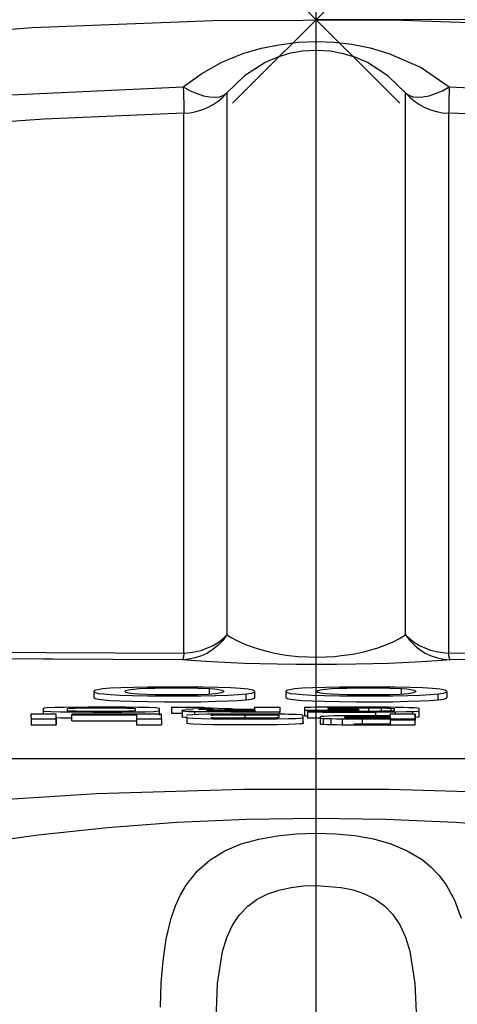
# Model space of a CAD drawing. Header units: millimetres. Extents: x 196 to 1773810, y -221320 to 153872.
# Tile 224 of 256: x 1163895 to 1163969, y -195145 to -194978. Entities that reach past the tile are written whole.
import ezdxf

# ---------------------------------------------------------------- set-up
doc = ezdxf.new("R2010")
doc.units = ezdxf.units.MM
doc.linetypes.add('CENTER', pattern=[50.8, 31.75, -6.35, 6.35, -6.35])
doc.layers.get('Defpoints').update_dxf_attribs({"lineweight": 18})
doc.layers.add('00_Основной', color=163, linetype='Continuous', lineweight=40)
doc.layers.add('ТМ-размеры', color=25, linetype='Continuous', lineweight=20)
doc.styles.add('SFINKS', font='SFINKS.shx', dxfattribs={"width": 0.7, "oblique": 15})
doc.dimstyles.new('кира-50', dxfattribs={"dimtxt": 150, "dimasz": 40, "dimexe": 15, "dimexo": 0, "dimgap": 20, "dimtad": 1, "dimdec": 0, "dimrnd": 5, "dimdsep": 46, "dimtxsty": 'SFINKS', "dimblk1": 'OBLIQUE', "dimblk2": 'OBLIQUE', "dimsah": 1, "dimcen": 2.5, "dimclrd": 252, "dimclre": 252, "dimclrt": 252, "dimadec": 0, "dimazin": 0, "dimtfac": 1, "dimtdec": 0, "dimtofl": 0, "dimtmove": 0, "dimatfit": 3, "dimldrblk": 'OBLIQUE', "dimfxl": 15, "dimtfill": 1, "dimtolj": 1, "dimtzin": 0, "dimlwd": 20, "dimlwe": 20, "dimarcsym": 0})

# ---------------------------------------------------------------- blocks, each defined once
blk = doc.blocks.new('_Oblique')
at = {"color": 0, "linetype": 'ByBlock', "lineweight": -2}
blk.add_line((-0.5, -0.5), (0.5, 0.5), dxfattribs=at)
blk = doc.blocks.new('*D60')
at = {"layer": 'Defpoints', "color": 0, "linetype": 'ByBlock', "lineweight": 50, "transparency": 16777216}
for p in [(1164814.67, -194508.84), (1163074.58, -195856.77), (1164814.67, -195857.67)]:
    blk.add_point(p, dxfattribs=at)
at = {"layer": 'ТМ-размеры', "color": 252, "linetype": 'ByBlock', "lineweight": 20, "transparency": 16777216}
for p, q in [((1163074.58, -195856.77), (1163074.58, -194493.84)), ((1164814.67, -195857.67), (1164814.67, -194493.84)), ((1163074.58, -194508.84), (1164814.67, -194508.84))]:
    blk.add_line(p, q, dxfattribs=at)
at = {"layer": 'ТМ-размеры', "color": 252, "linetype": 'ByBlock', "lineweight": 20, "transparency": 16777216, "xscale": 40, "yscale": 40, "zscale": 40, "rotation": 180}
blk.add_blockref('_Oblique', (1163074.58, -194508.84), dxfattribs=at)
at = {"layer": 'ТМ-размеры', "color": 252, "linetype": 'ByBlock', "lineweight": 20, "transparency": 16777216, "xscale": 40, "yscale": 40, "zscale": 40}
blk.add_blockref('_Oblique', (1164814.67, -194508.84), dxfattribs=at)
at = {"layer": 'ТМ-размеры', "color": 252, "linetype": 'ByBlock', "transparency": 16777216, "insert": (1163944.63, -194413.84), "char_height": 150, "attachment_point": 5, "style": 'SFINKS', "bg_fill": 3, "box_fill_scale": 1.1, "bg_fill_color": 256, "bg_fill_true_color": 13158600, "bg_fill_transparency": 0}
blk.add_mtext('\\A1;1740', dxfattribs=at)
blk = doc.blocks.new('*D61')
at = {"layer": 'Defpoints', "color": 0, "linetype": 'ByBlock', "lineweight": 50, "transparency": 16777216}
for p in [(1163944.68, -194978.27), (1163944.68, -203390.23), (1165379.01, -203390.23)]:
    blk.add_point(p, dxfattribs=at)
at = {"layer": 'ТМ-размеры', "color": 252, "linetype": 'ByBlock', "lineweight": 20, "transparency": 16777216}
for p, q in [((1163944.68, -194978.27), (1165394.01, -194978.27)), ((1165379.01, -194978.27), (1165379.01, -203390.23)), ((1163944.68, -203390.23), (1165394.01, -203390.23))]:
    blk.add_line(p, q, dxfattribs=at)
at = {"layer": 'ТМ-размеры', "color": 252, "linetype": 'ByBlock', "lineweight": 20, "transparency": 16777216, "xscale": 40, "yscale": 40, "zscale": 40}
for p, rotation in [((1165379.01, -194978.27), 90), ((1165379.01, -203390.23), 270)]:
    blk.add_blockref('_Oblique', p, dxfattribs=dict(at, rotation=rotation))
at = {"layer": 'ТМ-размеры', "color": 252, "linetype": 'ByBlock', "transparency": 16777216, "insert": (1165284.01, -199184.25), "char_height": 150, "attachment_point": 5, "rotation": 90, "style": 'SFINKS', "bg_fill": 3, "box_fill_scale": 1.1, "bg_fill_color": 256, "bg_fill_true_color": 13158600, "bg_fill_transparency": 0}
blk.add_mtext('\\A1;8410', dxfattribs=at)

msp = doc.modelspace()

# ---------------------------------------------------------------- linework, layer by layer
at = {"color": 252, "linetype": 'CENTER', "lineweight": 25, "ltscale": 10}
msp.add_line((1163944.68, -203390.23, 0.2), (1163944.68, -194978.28, 0.2), dxfattribs=at)
at = {"layer": '00_Основной', "color": 252, "lineweight": 25, "ltscale": 10}
for p, q in [((1163944.68, -194998.28, 0.2), (1163944.68, -194958.28, 0.2)), ((1163958.82, -194964.13, 0.2), (1163930.54, -194992.41, 0.2)), ((1163930.54, -194964.13, 0.2), (1163958.82, -194992.41, 0.2)), ((1163926.64, -195092.36, 0.2), (1163926.64, -195091.36, 0.2)), ((1163959.1, -195092.36, 0.2), (1163959.1, -195091.36, 0.2)), ((1163907.07, -195091.84, 0.2), (1163907.07, -195092.84, 0.2)), ((1163932.8, -195093.27, 0.2), (1163932.8, -195092.27, 0.2)), ((1163934.31, -195092.84, 0.2), (1163934.31, -195091.84, 0.2)), ((1163939.53, -195091.84, 0.2), (1163939.53, -195092.84, 0.2)), ((1163965.25, -195093.27, 0.2), (1163965.25, -195092.27, 0.2)), ((1163966.77, -195092.84, 0.2), (1163966.77, -195091.84, 0.2)), ((1163927.33, -195094.86, 0.2), (1163920.19, -195094.51, 0.2)), ((1163920.19, -195094.51, 0.2), (1163920.19, -195095.51, 0.2)), ((1163924.76, -195094.89, 0.2), (1163927.33, -195094.86, 0.2)), ((1163934.28, -195094.96, 0.2), (1163934.28, -195095.22, 0.2)), ((1163942.69, -195094.54, 0.2), (1163942.69, -195094.99, 0.2)), ((1163942.69, -195094.99, 0.2), (1163942.69, -195095.99, 0.2)), ((1163946.69, -195094.88, 0.2), (1163946.69, -195094.84, 0.2)), ((1163951.89, -195094.88, 0.2), (1163946.69, -195094.88, 0.2)), ((1163951.89, -195094.99, 0.2), (1163951.89, -195094.88, 0.2)), ((1163951.89, -195094.99, 0.2), (1163951.89, -195095.23, 0.2)), ((1163953.49, -195094.62, 0.2), (1163953.49, -195095.22, 0.2)), ((1163955.66, -195094.64, 0.2), (1163955.66, -195095.2, 0.2)), ((1163957.28, -195094.68, 0.2), (1163957.28, -195095.16, 0.2)), ((1163962.04, -195095.91, 0.2), (1163962.04, -195094.92, 0.2)), ((1163896.48, -195096.19, 0.2), (1163896.48, -195095.68, 0.2)), ((1163896.48, -195095.68, 0.2), (1163896.48, -195095.84, 0.2)), ((1163900.71, -195095.68, 0.2), (1163896.48, -195095.68, 0.2)), ((1163896.48, -195096.19, 0.2), (1163896.48, -195097.18, 0.2)), ((1163896.48, -195096.19, 0.2), (1163896.48, -195096.48, 0.2)), ((1163896.48, -195096.48, 0.2), (1163900.71, -195096.48, 0.2)), ((1163900.71, -195096.68, 0.2), (1163900.71, -195095.68, 0.2)), ((1163900.71, -195096.48, 0.2), (1163900.71, -195097.49, 0.2)), ((1163903.36, -195095.68, 0.2), (1163903.36, -195095.8, 0.2)), ((1163918.54, -195095.68, 0.2), (1163903.36, -195095.68, 0.2)), ((1163903.36, -195096.8, 0.2), (1163903.36, -195095.8, 0.2)), ((1163914.3, -195095.8, 0.2), (1163914.3, -195096.8, 0.2)), ((1163914.3, -195095.8, 0.2), (1163914.3, -195096.48, 0.2)), ((1163914.3, -195096.48, 0.2), (1163918.54, -195096.48, 0.2)), ((1163918.54, -195096.48, 0.2), (1163918.54, -195097.49, 0.2)), ((1163920.19, -195095.51, 0.2), (1163921.98, -195095.51, 0.2)), ((1163921.98, -195095.6, 0.2), (1163920.19, -195095.51, 0.2)), ((1163921.98, -195095.09, 0.2), (1163921.98, -195096.09, 0.2)), ((1163922.77, -195096.26, 0.2), (1163922.77, -195097.26, 0.2)), ((1163924.07, -195095.29, 0.2), (1163924.07, -195095.76, 0.2)), ((1163926.9, -195095.89, 0.2), (1163926.9, -195095.91, 0.2)), ((1163932.59, -195095.78, 0.2), (1163932.59, -195096.39, 0.2)), ((1163938.53, -195095.7, 0.2), (1163938.53, -195095.33, 0.2)), ((1163942.44, -195097.26, 0.2), (1163942.44, -195096.26, 0.2)), ((1163942.69, -195095.54, 0.2), (1163942.69, -195095.99, 0.2)), ((1163943.2, -195095.32, 0.2), (1163943.2, -195096.32, 0.2)), ((1163945.33, -195096.23, 0.2), (1163945.33, -195097.23, 0.2)), ((1163945.86, -195096.4, 0.2), (1163945.86, -195097.39, 0.2)), ((1163947.12, -195096.44, 0.2), (1163947.12, -195097.44, 0.2)), ((1163949.06, -195096.47, 0.2), (1163949.06, -195097.47, 0.2)), ((1163952.43, -195096.37, 0.2), (1163952.43, -195097.38, 0.2)), ((1163954.67, -195095.33, 0.2), (1163954.67, -195095.96, 0.2)), ((1163957.13, -195095.68, 0.2), (1163957.13, -195095.96, 0.2)), ((1163957.16, -195096.09, 0.2), (1163957.16, -195096.39, 0.2)), ((1163957.16, -195096.39, 0.2), (1163957.16, -195097.38, 0.2)), ((1163958, -195095.3, 0.2), (1163958, -195095.68, 0.2)), ((1163960.94, -195095.22, 0.2), (1163960.94, -195095.68, 0.2)), ((1163961.36, -195096.48, 0.2), (1163961.36, -195095.68, 0.2)), ((1163961.36, -195095.68, 0.2), (1163961.36, -195096.68, 0.2)), ((1163896.48, -195097.18, 0.2), (1163896.48, -195097.49, 0.2)), ((1163896.48, -195097.49, 0.2), (1163900.71, -195097.49, 0.2)), ((1163914.3, -195096.8, 0.2), (1163914.3, -195097.49, 0.2)), ((1163914.3, -195097.49, 0.2), (1163918.54, -195097.49, 0.2)), ((1163957.16, -195097.09, 0.2), (1163957.16, -195097.38, 0.2)), ((1163961.36, -195097.49, 0.2), (1163961.36, -195096.68, 0.2)), ((1164027.68, -195103.26, 0.2), (1163861.67, -195103.26, 0.2))]:
    msp.add_line(p, q, dxfattribs=at)
at = {"layer": '00_Основной', "color": 252, "lineweight": 25, "ltscale": 10, "elevation": 0.2}
for points in [[(1164411.86, -195123.31), (1164386.66, -195106.66), (1164360.72, -195090.87), (1164334.59, -195076.24), (1164307.9, -195062.55), (1164280.75, -195049.84), (1164253.15, -195038.12), (1164224.63, -195027.23), (1164195.72, -195017.41), (1164166.48, -195008.66), (1164136.92, -195000.98), (1164107.12, -194994.42), (1164077.61, -194989.06), (1164047.94, -194984.77), (1164018.12, -194981.55), (1163988.22, -194979.42), (1163957.71, -194978.38), (1163927.17, -194978.46), (1163896.68, -194979.67), (1163866.22, -194982.02)], [(1163922.19, -194989.65), (1163925.31, -194987.35), (1163928.72, -194985.47), (1163932.45, -194983.96), (1163935.43, -194983.1), (1163938.39, -194982.5), (1163941.59, -194982.1), (1163944.69, -194981.97), (1163947.65, -194982.09), (1163950.68, -194982.44), (1163953.77, -194983.06), (1163956.92, -194983.98), (1163962.38, -194986.36), (1163967.16, -194989.65)], [(1163959.77, -194990.64), (1163956.79, -194987.74), (1163953.32, -194985.52), (1163951.37, -194984.67), (1163949.28, -194984.02), (1163947.05, -194983.61), (1163944.71, -194983.46), (1163942.37, -194983.6), (1163940.11, -194984), (1163938.01, -194984.66), (1163936.06, -194985.5), (1163932.56, -194987.74), (1163929.58, -194990.64)], [(1163627.73, -195053.59), (1163655.87, -195042.31), (1163684.39, -195032.08), (1163713.29, -195022.92), (1163742.5, -195014.85), (1163771.98, -195007.88), (1163801.71, -195002), (1163831.64, -194997.23), (1163861.72, -194993.59), (1163891.92, -194991.06), (1163922.19, -194989.65)], [(1163922.19, -194989.65), (1163922.22, -194990.6), (1163922.25, -194991.44), (1163922.26, -194992.19), (1163922.28, -194992.82), (1163922.3, -194993.33), (1163922.3, -194993.72), (1163922.31, -194993.97), (1163922.31, -194994.08)], [(1163922.19, -194989.65), (1163923.38, -194990.28), (1163924.52, -194990.78), (1163925.62, -194991.13), (1163926.65, -194991.34), (1163927.58, -194991.4), (1163928.38, -194991.3), (1163929.06, -194991.05), (1163929.58, -194990.64)], [(1163959.77, -194990.64), (1163960.29, -194991.05), (1163960.97, -194991.3), (1163961.78, -194991.4), (1163962.7, -194991.34), (1163963.73, -194991.13), (1163964.83, -194990.78), (1163965.98, -194990.28), (1163967.16, -194989.65)], [(1163967.16, -194989.65), (1163967.13, -194990.6), (1163967.1, -194991.44), (1163967.09, -194992.19), (1163967.08, -194992.82), (1163967.06, -194993.33), (1163967.05, -194993.72), (1163967.04, -194993.97), (1163967.04, -194994.08)], [(1163967.16, -194989.65), (1163997.43, -194991.06), (1164027.63, -194993.59), (1164057.71, -194997.23), (1164087.64, -195002), (1164117.38, -195007.88), (1164146.87, -195014.85), (1164176.06, -195022.92), (1164204.96, -195032.08), (1164233.48, -195042.31), (1164261.62, -195053.59)], [(1163922.31, -194994.08), (1163923.35, -194994), (1163924.36, -194993.8), (1163925.35, -194993.52), (1163926.31, -194993.12), (1163927.23, -194992.63), (1163928.07, -194992.05), (1163928.86, -194991.38), (1163929.58, -194990.64)], [(1163929.58, -194990.64), (1163929.58, -194992.28), (1163929.58, -194995.01), (1163929.58, -194998.88), (1163929.58, -195003.85), (1163929.58, -195009.91), (1163929.58, -195017.07), (1163929.58, -195025.31), (1163929.58, -195034.62), (1163929.58, -195045), (1163929.58, -195056.41), (1163929.58, -195068.86), (1163929.58, -195082.3)], [(1163959.77, -195082.3), (1163959.77, -195068.86), (1163959.77, -195056.41), (1163959.77, -195045), (1163959.77, -195034.62), (1163959.77, -195025.31), (1163959.77, -195017.07), (1163959.77, -195009.91), (1163959.77, -195003.85), (1163959.77, -194998.88), (1163959.77, -194995.01), (1163959.77, -194992.28), (1163959.77, -194990.64)], [(1163959.77, -194990.64), (1163960.49, -194991.38), (1163961.28, -194992.05), (1163962.12, -194992.63), (1163963.04, -194993.12), (1163964, -194993.52), (1163964.99, -194993.8), (1163966, -194994), (1163967.04, -194994.08)], [(1163922.31, -194994.08), (1163898.67, -194995.07), (1163874.62, -194996.8), (1163850.35, -194999.29), (1163827.56, -195002.28), (1163803.06, -195006.24), (1163779.24, -195010.84), (1163756, -195016.07), (1163736.83, -195020.91), (1163719.27, -195025.78), (1163700.49, -195031.48), (1163684.21, -195036.82), (1163666.95, -195042.9), (1163648.69, -195049.82), (1163629.46, -195057.66)], [(1163922.31, -195085.35), (1163922.31, -195075.98), (1163922.31, -195067.53), (1163922.31, -195059.91), (1163922.31, -195056.58), (1163922.31, -195053.43), (1163922.31, -195050.44), (1163922.31, -195047.46), (1163922.31, -195044.15), (1163922.31, -195040.27), (1163922.31, -195036.68), (1163922.31, -195033.38), (1163922.31, -195029.81), (1163922.31, -195028.29), (1163922.31, -195026.82), (1163922.31, -195025.42), (1163922.31, -195024.08), (1163922.31, -195022.8), (1163922.31, -195021.57), (1163922.31, -195020.38), (1163922.31, -195017), (1163922.31, -195014.04), (1163922.31, -195011.44), (1163922.31, -195008.98), (1163922.31, -195006.64), (1163922.31, -195004.45), (1163922.31, -195002.53), (1163922.31, -195000.7), (1163922.31, -194998.89), (1163922.31, -194997.33), (1163922.31, -194996.06), (1163922.31, -194995.54), (1163922.31, -194995.08), (1163922.31, -194994.69), (1163922.31, -194994.34), (1163922.31, -194994.08)], [(1163967.04, -194994.08), (1163967.04, -194994.7), (1163967.04, -194995.59), (1163967.04, -194996.76), (1163967.04, -194998.1), (1163967.04, -194999.8), (1163967.04, -195001.71), (1163967.04, -195003.86), (1163967.04, -195006.4), (1163967.04, -195009.14), (1163967.04, -195012.02), (1163967.04, -195013.03), (1163967.04, -195014.1), (1163967.04, -195015.23), (1163967.04, -195016.42), (1163967.04, -195017.68), (1163967.04, -195019), (1163967.04, -195020.38), (1163967.04, -195023.87), (1163967.04, -195027.79), (1163967.04, -195032.22), (1163967.04, -195036.51), (1163967.04, -195040.08), (1163967.04, -195043.94), (1163967.04, -195048.11), (1163967.04, -195051.72), (1163967.04, -195058.78), (1163967.04, -195066.7), (1163967.04, -195075.53), (1163967.04, -195085.35)], [(1164259.89, -195057.66), (1164240.71, -195049.84), (1164222.48, -195042.93), (1164205.26, -195036.85), (1164189.03, -195031.53), (1164170.28, -195025.83), (1164153.15, -195021.08), (1164134.28, -195016.29), (1164117.02, -195012.33), (1164097.78, -195008.38), (1164080.45, -195005.23), (1164060.82, -195002.14), (1164043.57, -194999.82), (1164025.17, -194997.78), (1164015.14, -194996.83), (1164005.81, -194996.07), (1163995.62, -194995.36), (1163986.42, -194994.84), (1163976.76, -194994.4), (1163967.04, -194994.08)], [(1163929.58, -195082.3), (1163928.88, -195083.22), (1163928.09, -195084.04), (1163927.21, -195084.74), (1163926.27, -195085.35), (1163925.27, -195085.83), (1163924.21, -195086.18), (1163923.13, -195086.4), (1163922.04, -195086.48)], [(1163922.31, -195085.35), (1163923.35, -195085.28), (1163924.36, -195085.11), (1163925.35, -195084.86), (1163926.31, -195084.5), (1163927.23, -195084.07), (1163928.07, -195083.56), (1163928.86, -195082.97), (1163929.58, -195082.3)], [(1163929.58, -195082.3), (1163930.42, -195082.8), (1163931.25, -195083.25), (1163932.2, -195083.7), (1163933.31, -195084.14), (1163934.5, -195084.55), (1163935.47, -195084.84), (1163936.47, -195085.1), (1163937.5, -195085.34), (1163938.54, -195085.54), (1163940.06, -195085.76), (1163941.61, -195085.92), (1163943.17, -195086.02), (1163944.74, -195086.04), (1163946.28, -195086.02), (1163947.83, -195085.92), (1163948.86, -195085.8), (1163949.88, -195085.68), (1163950.88, -195085.52), (1163951.91, -195085.32), (1163952.92, -195085.1), (1163953.91, -195084.83), (1163954.9, -195084.53), (1163956.34, -195084.02), (1163957.69, -195083.45), (1163958.74, -195082.91), (1163959.77, -195082.3)], [(1163959.77, -195082.3), (1163960.47, -195083.22), (1163961.26, -195084.04), (1163962.14, -195084.74), (1163963.08, -195085.35), (1163964.08, -195085.83), (1163965.14, -195086.18), (1163966.22, -195086.4), (1163967.32, -195086.48)], [(1163959.77, -195082.3), (1163960.49, -195082.97), (1163961.28, -195083.56), (1163962.14, -195084.07), (1163963.04, -195084.5), (1163964, -195084.86), (1163964.99, -195085.11), (1163966, -195085.28), (1163967.04, -195085.35)], [(1163777.63, -195083.9), (1163787.98, -195084.08), (1163798.51, -195084.26), (1163809.19, -195084.42), (1163820.02, -195084.58), (1163831, -195084.72), (1163842.11, -195084.84), (1163853.33, -195084.96), (1163864.64, -195085.06), (1163876.05, -195085.14), (1163887.53, -195085.21), (1163899.08, -195085.27), (1163910.68, -195085.32), (1163922.31, -195085.35)], [(1163967.04, -195085.35), (1163978.68, -195085.32), (1163990.28, -195085.27), (1164001.82, -195085.21), (1164013.3, -195085.14), (1164024.71, -195085.06), (1164036.02, -195084.96), (1164047.24, -195084.84), (1164058.35, -195084.72), (1164069.33, -195084.58), (1164080.16, -195084.42), (1164090.85, -195084.26), (1164101.37, -195084.08), (1164111.72, -195083.9)], [(1163900.18, -195086.41), (1163898.52, -195086.4), (1163886.83, -195086.34), (1163875.2, -195086.27), (1163863.66, -195086.18), (1163852.2, -195086.08), (1163840.84, -195085.96), (1163829.61, -195085.83), (1163818.49, -195085.69), (1163813.46, -195085.64)], [(1163922.04, -195086.48), (1163910.27, -195086.45), (1163900.18, -195086.41)], [(1163922.31, -195085.35), (1163922.29, -195085.59), (1163922.25, -195085.82), (1163922.22, -195086), (1163922.18, -195086.16), (1163922.15, -195086.28), (1163922.1, -195086.38), (1163922.07, -195086.45), (1163922.04, -195086.48)], [(1163967.32, -195086.48), (1163965.12, -195086.66), (1163962.44, -195086.85), (1163959.18, -195087), (1163956.88, -195087.1), (1163954.26, -195087.17), (1163951.34, -195087.24), (1163948.1, -195087.28), (1163944.69, -195087.3), (1163941.3, -195087.28), (1163938.05, -195087.24), (1163935.12, -195087.17), (1163932.52, -195087.1), (1163930.22, -195087), (1163926.94, -195086.85), (1163924.25, -195086.66), (1163922.04, -195086.48)], [(1163967.32, -195086.48), (1163967.28, -195086.45), (1163967.25, -195086.38), (1163967.2, -195086.28), (1163967.18, -195086.16), (1163967.13, -195086), (1163967.1, -195085.82), (1163967.06, -195085.59), (1163967.04, -195085.35)], [(1164052.87, -195085.92), (1164048.51, -195085.96), (1164037.15, -195086.08), (1164025.7, -195086.18), (1164014.15, -195086.27), (1164002.52, -195086.34), (1163990.83, -195086.4), (1163979.09, -195086.45), (1163967.32, -195086.48)], [(1163908.57, -195091.43), (1163907.7, -195091.56), (1163907.19, -195091.7), (1163907.07, -195091.88), (1163907.3, -195092.04), (1163907.87, -195092.18), (1163908.76, -195092.28), (1163909.88, -195092.36), (1163911.54, -195092.46), (1163913.62, -195092.52), (1163916.12, -195092.58), (1163919.03, -195092.59), (1163922.25, -195092.59), (1163925.17, -195092.58), (1163927.66, -195092.54), (1163929.78, -195092.46), (1163931.49, -195092.38), (1163932.8, -195092.27)], [(1163932.8, -195092.27), (1163933.72, -195092.14), (1163934.21, -195091.97), (1163934.3, -195091.79), (1163933.93, -195091.62), (1163933.13, -195091.48), (1163931.87, -195091.35), (1163930.17, -195091.25), (1163928.05, -195091.18), (1163925.51, -195091.12), (1163922.57, -195091.11), (1163919.3, -195091.11), (1163916.32, -195091.12), (1163913.76, -195091.16), (1163911.64, -195091.24), (1163909.9, -195091.32), (1163908.57, -195091.43)], [(1163926.4, -195092.34), (1163924.59, -195092.41), (1163922.37, -195092.44), (1163919.8, -195092.45), (1163917.42, -195092.42), (1163916.01, -195092.38), (1163914.74, -195092.32), (1163913.7, -195092.25), (1163912.95, -195092.15), (1163912.49, -195092.01), (1163912.34, -195091.84), (1163912.49, -195091.69), (1163912.95, -195091.55), (1163913.71, -195091.45), (1163914.75, -195091.36), (1163916.02, -195091.32), (1163917.44, -195091.28), (1163919.82, -195091.25), (1163922.39, -195091.25), (1163924.67, -195091.29), (1163926.64, -195091.36)], [(1163926.64, -195091.36), (1163927.54, -195091.43), (1163928.23, -195091.5), (1163928.71, -195091.62), (1163929, -195091.76), (1163929, -195091.93), (1163928.6, -195092.11), (1163927.72, -195092.25), (1163926.4, -195092.34)], [(1163941.04, -195091.43), (1163940.15, -195091.56), (1163939.66, -195091.7), (1163939.53, -195091.88), (1163939.76, -195092.04), (1163940.33, -195092.18), (1163941.21, -195092.28), (1163942.34, -195092.36), (1163944, -195092.46), (1163946.08, -195092.52), (1163948.58, -195092.58), (1163951.48, -195092.59), (1163954.7, -195092.59), (1163957.62, -195092.58), (1163960.14, -195092.54), (1163962.24, -195092.46), (1163963.94, -195092.38), (1163965.25, -195092.27)], [(1163965.25, -195092.27), (1163966.18, -195092.14), (1163966.67, -195091.97), (1163966.75, -195091.79), (1163966.4, -195091.62), (1163965.58, -195091.48), (1163964.32, -195091.35), (1163962.63, -195091.25), (1163960.5, -195091.18), (1163957.96, -195091.12), (1163955.03, -195091.11), (1163951.75, -195091.11), (1163948.78, -195091.12), (1163946.22, -195091.16), (1163944.09, -195091.24), (1163942.37, -195091.32), (1163941.04, -195091.43)], [(1163958.85, -195092.34), (1163957.04, -195092.41), (1163954.83, -195092.44), (1163952.26, -195092.45), (1163949.88, -195092.42), (1163948.46, -195092.38), (1163947.2, -195092.32), (1163946.15, -195092.25), (1163945.4, -195092.15), (1163944.95, -195092.01), (1163944.8, -195091.84), (1163944.95, -195091.69), (1163945.4, -195091.55), (1163946.16, -195091.45), (1163947.22, -195091.36), (1163948.49, -195091.32), (1163949.9, -195091.28), (1163952.28, -195091.25), (1163954.84, -195091.25), (1163957.13, -195091.29), (1163959.1, -195091.36)], [(1163959.1, -195091.36), (1163959.99, -195091.43), (1163960.68, -195091.5), (1163961.16, -195091.62), (1163961.46, -195091.76), (1163961.46, -195091.93), (1163961.05, -195092.11), (1163960.18, -195092.25), (1163958.85, -195092.34)], [(1163907.1, -195092.84), (1163907.07, -195092.89), (1163907.3, -195093.04), (1163907.87, -195093.17), (1163908.76, -195093.28), (1163909.88, -195093.37), (1163911.54, -195093.45), (1163913.62, -195093.52), (1163916.12, -195093.56), (1163919.03, -195093.59), (1163922.25, -195093.59), (1163925.17, -195093.58), (1163927.66, -195093.52), (1163929.78, -195093.46), (1163931.49, -195093.37), (1163932.8, -195093.27)], [(1163932.8, -195093.27), (1163933.72, -195093.14), (1163934.21, -195092.97), (1163934.28, -195092.82)], [(1163939.56, -195092.84), (1163939.53, -195092.89), (1163939.76, -195093.04), (1163940.33, -195093.17), (1163941.21, -195093.28), (1163942.34, -195093.37), (1163944, -195093.45), (1163946.08, -195093.52), (1163948.58, -195093.56), (1163951.48, -195093.59), (1163954.7, -195093.59), (1163957.62, -195093.58), (1163960.14, -195093.52), (1163962.24, -195093.46), (1163963.94, -195093.37), (1163965.25, -195093.27)], [(1163965.25, -195093.27), (1163966.18, -195093.14), (1163966.67, -195092.97), (1163966.74, -195092.82)], [(1163898.5, -195094.74), (1163898.5, -195095.03), (1163898.5, -195095.1), (1163898.81, -195095.17), (1163899.81, -195095.24), (1163901.43, -195095.29), (1163904.07, -195095.32), (1163906.88, -195095.33), (1163909.72, -195095.33), (1163911.83, -195095.33), (1163913.88, -195095.32), (1163915.77, -195095.27), (1163917.23, -195095.22), (1163918.05, -195095.14), (1163918.17, -195095.06), (1163918.17, -195094.98), (1163918.17, -195094.89), (1163918.17, -195094.81), (1163918.15, -195094.72), (1163917.6, -195094.64), (1163916.35, -195094.58), (1163914.54, -195094.54), (1163912.51, -195094.51), (1163910.41, -195094.51), (1163906.16, -195094.51), (1163902.04, -195094.54)], [(1163902.04, -195094.54), (1163900.4, -195094.58), (1163899.19, -195094.62), (1163898.67, -195094.68), (1163898.5, -195094.74)], [(1163918.17, -195095.85), (1163918.17, -195095.36), (1163918.17, -195094.86)], [(1163920.19, -195094.51), (1163922.78, -195094.51), (1163925.17, -195094.51), (1163925.38, -195094.51), (1163925.39, -195094.51), (1163925.39, -195094.51), (1163925.39, -195094.51)], [(1163921.98, -195095.02), (1163921.98, -195095.02), (1163921.98, -195095.02), (1163921.98, -195095.02), (1163921.98, -195095.02), (1163921.98, -195095.02), (1163921.98, -195095.02), (1163921.98, -195095.02), (1163922.46, -195094.95), (1163923.88, -195094.9)], [(1163931.76, -195094.85), (1163931.76, -195094.85), (1163931.76, -195094.85), (1163931.76, -195094.85), (1163931.77, -195094.85), (1163931.77, -195094.85), (1163931.77, -195094.85), (1163931.78, -195094.85), (1163931.84, -195094.85), (1163932.01, -195094.85), (1163932.47, -195094.85), (1163933.49, -195094.85), (1163934.03, -195094.85), (1163934.28, -195094.85), (1163934.28, -195094.85), (1163934.28, -195094.85), (1163934.28, -195094.85), (1163934.28, -195094.85), (1163934.28, -195094.85), (1163934.28, -195094.85), (1163934.28, -195094.85), (1163934.28, -195094.85), (1163934.28, -195094.85), (1163934.28, -195094.85), (1163934.28, -195094.84), (1163934.28, -195094.79), (1163934.28, -195094.75), (1163934.28, -195094.68), (1163934.28, -195094.61), (1163934.28, -195094.57), (1163934.28, -195094.52), (1163934.28, -195094.51), (1163934.28, -195094.51), (1163934.28, -195094.51), (1163934.3, -195094.51), (1163934.3, -195094.51), (1163934.3, -195094.51), (1163934.3, -195094.51), (1163935.03, -195094.51), (1163936.41, -195094.51), (1163937.78, -195094.51), (1163938.52, -195094.51), (1163938.53, -195094.51), (1163938.53, -195094.51), (1163938.53, -195094.51), (1163938.53, -195094.51), (1163938.53, -195094.51), (1163938.53, -195094.51), (1163938.53, -195094.51), (1163938.53, -195094.51), (1163938.53, -195094.51), (1163938.53, -195094.51), (1163938.53, -195094.51), (1163938.53, -195094.54), (1163938.53, -195094.6), (1163938.53, -195094.69), (1163938.53, -195094.79), (1163938.53, -195094.92), (1163938.53, -195095.03), (1163938.53, -195095.14), (1163938.53, -195095.23), (1163938.53, -195095.3), (1163938.53, -195095.33), (1163938.53, -195095.33), (1163938.53, -195095.33), (1163938.52, -195095.33), (1163938.52, -195095.33), (1163938.08, -195095.33), (1163937.16, -195095.33), (1163935.91, -195095.33), (1163933.78, -195095.33), (1163931.78, -195095.33), (1163930.59, -195095.33), (1163930.32, -195095.33), (1163930.26, -195095.33), (1163930.26, -195095.33), (1163930.26, -195095.33), (1163930.25, -195095.33), (1163930.25, -195095.33), (1163930.25, -195095.33), (1163930.25, -195095.33), (1163926.56, -195095.32), (1163924.07, -195095.29)], [(1163925.39, -195094.51), (1163925.39, -195094.51), (1163925.39, -195094.51), (1163925.39, -195094.51), (1163925.39, -195094.51), (1163925.39, -195094.51), (1163925.41, -195094.51), (1163925.45, -195094.52), (1163925.56, -195094.52), (1163925.92, -195094.54), (1163926.88, -195094.6), (1163927.98, -195094.65), (1163929.15, -195094.71), (1163930.25, -195094.76), (1163931.14, -195094.82), (1163931.63, -195094.84), (1163931.74, -195094.85), (1163931.76, -195094.85), (1163931.76, -195094.85), (1163931.76, -195094.85), (1163931.76, -195094.85), (1163931.76, -195094.85), (1163931.76, -195094.85)], [(1163926.22, -195095.03), (1163926.3, -195095.02), (1163926.49, -195094.99), (1163926.75, -195094.98), (1163927.1, -195094.98)], [(1163927.1, -195094.98), (1163928.44, -195094.96), (1163930.39, -195094.96), (1163933.16, -195094.96), (1163933.93, -195094.96), (1163934.16, -195094.96), (1163934.28, -195094.96)], [(1163954.04, -195094.51), (1163953.46, -195094.51), (1163952.87, -195094.51), (1163952.26, -195094.51), (1163951.62, -195094.51), (1163950.43, -195094.51), (1163946.42, -195094.52), (1163944.56, -195094.52), (1163943.71, -195094.54), (1163943.34, -195094.54), (1163943.17, -195094.54), (1163943.1, -195094.54), (1163943.08, -195094.54), (1163943.06, -195094.54), (1163943.05, -195094.54), (1163943.05, -195094.54), (1163943.05, -195094.54), (1163943.05, -195094.54), (1163943.05, -195094.54), (1163943.05, -195094.54), (1163943.05, -195094.54), (1163943.05, -195094.54), (1163943.03, -195094.54), (1163943.02, -195094.54), (1163942.98, -195094.54), (1163942.86, -195094.54), (1163942.74, -195094.54), (1163942.69, -195094.54), (1163942.69, -195094.54), (1163942.69, -195094.54), (1163942.69, -195094.54), (1163942.69, -195094.54), (1163942.69, -195094.54)], [(1163942.69, -195094.99), (1163942.69, -195094.99), (1163942.69, -195094.99), (1163942.72, -195094.99), (1163943.09, -195094.99), (1163947.29, -195094.99), (1163951.89, -195094.99), (1163951.89, -195094.99)], [(1163946.69, -195094.64), (1163950.31, -195094.61), (1163953.49, -195094.62)], [(1163946.69, -195094.75), (1163946.69, -195094.64), (1163946.69, -195094.64), (1163946.69, -195094.64), (1163946.69, -195094.64), (1163946.69, -195094.64), (1163946.69, -195094.64)], [(1163957.28, -195094.68), (1163957.74, -195094.71), (1163957.82, -195094.72), (1163957.84, -195094.72), (1163957.85, -195094.74), (1163957.85, -195094.74), (1163957.85, -195094.74), (1163957.85, -195094.74), (1163957.85, -195094.74), (1163957.85, -195094.74), (1163957.85, -195094.74), (1163957.85, -195094.74), (1163957.85, -195094.74), (1163957.85, -195094.74), (1163957.85, -195094.74), (1163957.85, -195094.74), (1163957.85, -195094.74), (1163957.85, -195094.74), (1163957.85, -195094.74), (1163957.85, -195094.74), (1163957.85, -195094.76), (1163957.85, -195094.81), (1163957.85, -195094.92), (1163957.85, -195094.98), (1163957.85, -195095.02), (1163957.85, -195095.06), (1163957.85, -195095.09), (1163957.85, -195095.1), (1163957.74, -195095.13), (1163957.44, -195095.16), (1163956.93, -195095.17), (1163956.21, -195095.19), (1163955.33, -195095.2), (1163954.26, -195095.22), (1163953, -195095.22), (1163951.54, -195095.23), (1163950.98, -195095.23), (1163950.61, -195095.23), (1163950.2, -195095.23), (1163947.45, -195095.22)], [(1163953.49, -195094.62), (1163954.7, -195094.62), (1163955.66, -195094.64)], [(1163956.8, -195094.52), (1163955.22, -195094.51), (1163954.04, -195094.51)], [(1163955.66, -195094.64), (1163956.68, -195094.65), (1163957.28, -195094.68)], [(1163959.42, -195094.57), (1163958.06, -195094.54), (1163956.8, -195094.52)], [(1163961.29, -195094.64), (1163960.33, -195094.6), (1163959.42, -195094.57)], [(1163960.94, -195095.22), (1163961.83, -195095.16), (1163962, -195095.13), (1163962.04, -195095.1), (1163962.04, -195095.1), (1163962.04, -195095.1), (1163962.04, -195095.1), (1163962.04, -195095.1), (1163962.04, -195095.1), (1163962.04, -195095.1), (1163962.04, -195095.1), (1163962.04, -195095.1), (1163962.04, -195095.1), (1163962.04, -195095.1), (1163962.04, -195095.1), (1163962.04, -195095.1), (1163962.04, -195095.1), (1163962.04, -195095.1), (1163962.04, -195095.09), (1163962.04, -195095.09), (1163962.04, -195095.08), (1163962.04, -195095.03), (1163962.04, -195094.92), (1163962.04, -195094.85), (1163962.04, -195094.79), (1163962.04, -195094.75), (1163962.04, -195094.74), (1163961.86, -195094.68), (1163961.29, -195094.64)], [(1163898.5, -195095.03), (1163898.5, -195095.52), (1163898.5, -195095.68)], [(1163900.71, -195096.48), (1163900.71, -195096.48), (1163900.71, -195096.48), (1163900.71, -195096.48), (1163900.71, -195096.48), (1163900.71, -195096.48), (1163900.71, -195096.48), (1163900.71, -195096.48), (1163900.71, -195096.47), (1163900.71, -195096.43), (1163900.71, -195096.39), (1163900.71, -195096.33), (1163900.71, -195096.22), (1163900.71, -195096.08), (1163900.71, -195095.96), (1163900.71, -195095.86), (1163900.71, -195095.78), (1163900.71, -195095.71), (1163900.71, -195095.68), (1163900.71, -195095.68), (1163900.71, -195095.68), (1163900.71, -195095.68), (1163900.71, -195095.68)], [(1163900.82, -195096.27), (1163901.43, -195096.29), (1163903.36, -195096.32)], [(1163903.36, -195095.8), (1163908.83, -195095.8), (1163912.6, -195095.8), (1163914.18, -195095.8), (1163914.29, -195095.8), (1163914.3, -195095.8), (1163914.3, -195095.8), (1163914.3, -195095.8)], [(1163918.54, -195096.48), (1163918.54, -195096.48), (1163918.54, -195096.48), (1163918.54, -195096.48), (1163918.54, -195096.48), (1163918.54, -195096.46), (1163918.54, -195096.08), (1163918.54, -195095.68)], [(1163924.07, -195095.29), (1163923.16, -195095.27), (1163922.5, -195095.24), (1163922.07, -195095.2), (1163922.01, -195095.17), (1163921.99, -195095.16), (1163921.98, -195095.16), (1163921.98, -195095.16), (1163921.98, -195095.16), (1163921.98, -195095.16), (1163921.98, -195095.16), (1163921.98, -195095.16), (1163921.98, -195095.16), (1163921.98, -195095.16), (1163921.98, -195095.16), (1163921.98, -195095.16), (1163921.98, -195095.16), (1163921.98, -195095.16), (1163921.98, -195095.16), (1163921.98, -195095.16), (1163921.98, -195095.14), (1163921.98, -195095.13), (1163921.98, -195095.09)], [(1163922.77, -195096.26), (1163922.5, -195096.24), (1163922.07, -195096.2), (1163922.01, -195096.18), (1163921.99, -195096.16), (1163921.98, -195096.16), (1163921.98, -195096.16), (1163921.98, -195096.16), (1163921.98, -195096.16), (1163921.98, -195096.16), (1163921.98, -195096.16), (1163921.98, -195096.16), (1163921.98, -195096.16), (1163921.98, -195096.16), (1163921.98, -195096.16), (1163921.98, -195096.16), (1163921.98, -195096.16), (1163921.98, -195096.16), (1163921.98, -195096.15), (1163921.98, -195096.15), (1163921.98, -195096.13), (1163921.98, -195096.09)], [(1163922.77, -195096.26), (1163922.77, -195096.26), (1163923.05, -195096.33), (1163923.87, -195096.39), (1163925.25, -195096.44), (1163927.17, -195096.47), (1163929.64, -195096.48), (1163932.65, -195096.5), (1163935.64, -195096.48), (1163938.08, -195096.47), (1163939.98, -195096.44), (1163941.16, -195096.4), (1163941.96, -195096.36), (1163942.34, -195096.3), (1163942.41, -195096.27), (1163942.42, -195096.27), (1163942.44, -195096.26), (1163942.44, -195096.26), (1163942.44, -195096.26), (1163942.44, -195096.26), (1163942.44, -195096.26), (1163942.44, -195096.26), (1163942.44, -195096.26), (1163942.44, -195096.26), (1163942.44, -195096.26), (1163942.44, -195096.26), (1163942.44, -195096.26), (1163942.44, -195096.26), (1163942.44, -195096.26), (1163942.44, -195096.26), (1163942.44, -195096.24), (1163942.44, -195096.23), (1163942.44, -195096.19), (1163942.44, -195096.08), (1163942.44, -195096), (1163942.44, -195095.94), (1163942.44, -195095.91), (1163942.44, -195095.89), (1163942.44, -195095.89), (1163942.44, -195095.89), (1163942.44, -195095.89), (1163942.44, -195095.89), (1163942.44, -195095.89), (1163942.44, -195095.89), (1163942.44, -195095.89), (1163942.16, -195095.82), (1163941.34, -195095.76), (1163939.98, -195095.72), (1163939.34, -195095.71), (1163938.6, -195095.7), (1163937.79, -195095.68), (1163936.92, -195095.68), (1163935.96, -195095.68), (1163934.93, -195095.67), (1163933.83, -195095.67), (1163932.65, -195095.67), (1163929.39, -195095.68)], [(1163923.73, -195095.78), (1163922.95, -195095.84), (1163922.81, -195095.86), (1163922.78, -195095.88), (1163922.77, -195095.89), (1163922.77, -195095.89), (1163922.77, -195095.89), (1163922.77, -195095.89), (1163922.77, -195095.89), (1163922.77, -195095.89), (1163922.77, -195095.89), (1163922.77, -195095.89)], [(1163926.31, -195095.71), (1163924.7, -195095.74), (1163923.73, -195095.78)], [(1163934.28, -195095.22), (1163934.28, -195095.22), (1163934.28, -195095.22), (1163934.28, -195095.22), (1163934.28, -195095.22), (1163934.28, -195095.22), (1163934.28, -195095.22), (1163934.26, -195095.22), (1163934.2, -195095.22), (1163934.02, -195095.22), (1163933.48, -195095.22), (1163932.18, -195095.22), (1163930.6, -195095.22), (1163930.19, -195095.22), (1163930.11, -195095.22), (1163930.09, -195095.22), (1163930.09, -195095.22), (1163930.09, -195095.22), (1163930.09, -195095.22), (1163930.09, -195095.22), (1163930.09, -195095.22), (1163928.68, -195095.22), (1163927.66, -195095.2), (1163927.1, -195095.2), (1163926.7, -195095.19), (1163926.41, -195095.17), (1163926.27, -195095.16), (1163926.22, -195095.14), (1163926.22, -195095.14), (1163926.22, -195095.14), (1163926.22, -195095.14), (1163926.22, -195095.14), (1163926.22, -195095.14), (1163926.22, -195095.14), (1163926.22, -195095.14), (1163926.22, -195095.14), (1163926.22, -195095.14), (1163926.22, -195095.14), (1163926.22, -195095.14), (1163926.22, -195095.14), (1163926.22, -195095.14), (1163926.22, -195095.14), (1163926.22, -195095.14), (1163926.22, -195095.14), (1163926.22, -195095.14), (1163926.22, -195095.13), (1163926.22, -195095.12), (1163926.22, -195095.09), (1163926.22, -195095.06), (1163926.22, -195095.05), (1163926.22, -195095.03), (1163926.22, -195095.03), (1163926.22, -195095.03), (1163926.22, -195095.03)], [(1163929.39, -195095.68), (1163927.68, -195095.7), (1163926.31, -195095.71)], [(1163926.9, -195095.89), (1163926.93, -195095.88), (1163927.12, -195095.85), (1163927.61, -195095.82), (1163928.29, -195095.81), (1163929.3, -195095.8), (1163930.71, -195095.78), (1163932.59, -195095.78)], [(1163934.85, -195096.39), (1163934.48, -195096.39), (1163934.08, -195096.39), (1163933.68, -195096.39), (1163933.24, -195096.39), (1163932.79, -195096.39), (1163931.28, -195096.39), (1163929.6, -195096.37), (1163928.33, -195096.36), (1163927.63, -195096.34), (1163927.17, -195096.32), (1163926.96, -195096.29), (1163926.92, -195096.27), (1163926.9, -195096.27), (1163926.9, -195096.26), (1163926.9, -195096.26), (1163926.9, -195096.26), (1163926.9, -195096.26), (1163926.9, -195096.26), (1163926.9, -195096.26), (1163926.9, -195096.26), (1163926.9, -195096.26), (1163926.9, -195096.26), (1163926.9, -195096.26), (1163926.9, -195096.26), (1163926.9, -195096.26), (1163926.9, -195096.26), (1163926.9, -195096.26), (1163926.9, -195096.26), (1163926.9, -195096.24)], [(1163932.59, -195095.78), (1163934.48, -195095.78), (1163935.91, -195095.8), (1163936.94, -195095.81), (1163937.61, -195095.82), (1163938.06, -195095.85), (1163938.28, -195095.86), (1163938.33, -195095.88), (1163938.33, -195095.89), (1163938.33, -195095.89), (1163938.33, -195095.89), (1163938.33, -195095.89), (1163938.33, -195095.89), (1163938.33, -195095.89), (1163938.33, -195095.89), (1163938.33, -195095.89), (1163938.33, -195095.89), (1163938.33, -195095.89), (1163938.33, -195095.89), (1163938.33, -195095.89), (1163938.33, -195095.89), (1163938.33, -195095.89), (1163938.33, -195095.89), (1163938.33, -195095.89), (1163938.33, -195095.91), (1163938.33, -195095.92), (1163938.33, -195095.96), (1163938.33, -195096.08), (1163938.33, -195096.15), (1163938.33, -195096.2), (1163938.33, -195096.24), (1163938.33, -195096.26), (1163938.22, -195096.3), (1163937.89, -195096.33)], [(1163936.64, -195096.37), (1163935.65, -195096.37), (1163934.85, -195096.39)], [(1163937.89, -195096.33), (1163937.28, -195096.36), (1163936.64, -195096.37)], [(1163942.69, -195095.99), (1163942.69, -195095.99), (1163942.69, -195095.99), (1163942.72, -195095.99), (1163943.09, -195095.99), (1163943.2, -195095.99)], [(1163943.2, -195095.19), (1163943.2, -195095.19), (1163943.2, -195095.19), (1163943.2, -195095.19), (1163943.2, -195095.19), (1163943.2, -195095.19), (1163943.2, -195095.19), (1163943.2, -195095.19), (1163943.2, -195095.19), (1163943.2, -195095.2), (1163943.2, -195095.22), (1163943.2, -195095.26), (1163943.2, -195095.3), (1163943.2, -195095.32), (1163943.2, -195095.32), (1163943.2, -195095.32), (1163943.2, -195095.32), (1163943.2, -195095.32), (1163943.2, -195095.32), (1163943.2, -195095.32)], [(1163947.45, -195095.22), (1163943.76, -195095.2), (1163943.48, -195095.19), (1163943.23, -195095.19), (1163943.2, -195095.19), (1163943.2, -195095.19), (1163943.2, -195095.19)], [(1163943.2, -195095.32), (1163943.2, -195095.32), (1163943.2, -195095.32), (1163943.2, -195095.32), (1163943.2, -195095.32), (1163943.2, -195095.32), (1163943.21, -195095.32), (1163943.23, -195095.32), (1163943.29, -195095.32), (1163943.4, -195095.32), (1163943.54, -195095.32), (1163943.58, -195095.32), (1163943.58, -195095.32), (1163943.6, -195095.32), (1163943.6, -195095.32), (1163943.6, -195095.32), (1163943.6, -195095.32), (1163943.6, -195095.32), (1163945.7, -195095.33), (1163947.89, -195095.33), (1163950.17, -195095.34), (1163951.84, -195095.34), (1163952.79, -195095.33), (1163953.74, -195095.33), (1163954.67, -195095.33)], [(1163943.2, -195096.32), (1163943.2, -195096.32), (1163943.2, -195096.32), (1163943.2, -195096.32), (1163943.2, -195096.32), (1163943.2, -195096.32), (1163943.21, -195096.32), (1163943.23, -195096.32), (1163943.29, -195096.32), (1163943.4, -195096.32), (1163943.54, -195096.32), (1163943.58, -195096.32), (1163943.58, -195096.32), (1163943.6, -195096.32), (1163943.6, -195096.32), (1163943.6, -195096.32), (1163943.6, -195096.32), (1163943.6, -195096.32), (1163945.33, -195096.33)], [(1163947.77, -195096), (1163946.72, -195096.03), (1163945.94, -195096.06), (1163945.44, -195096.1), (1163945.36, -195096.13), (1163945.33, -195096.15), (1163945.33, -195096.15), (1163945.33, -195096.15), (1163945.33, -195096.16), (1163945.33, -195096.16), (1163945.33, -195096.16), (1163945.33, -195096.16), (1163945.33, -195096.16), (1163945.33, -195096.16), (1163945.33, -195096.16), (1163945.33, -195096.16), (1163945.33, -195096.16), (1163945.33, -195096.16), (1163945.33, -195096.16), (1163945.33, -195096.16), (1163945.33, -195096.16), (1163945.33, -195096.19), (1163945.33, -195096.23), (1163945.33, -195096.27), (1163945.33, -195096.3), (1163945.33, -195096.32), (1163945.46, -195096.36), (1163945.86, -195096.4)], [(1163945.86, -195096.4), (1163946.5, -195096.43), (1163947.12, -195096.44)], [(1163947.12, -195096.44), (1163948.1, -195096.46), (1163949.06, -195096.47)], [(1163957.13, -195095.96), (1163956.68, -195095.96), (1163955.69, -195095.96), (1163954.6, -195095.96), (1163954.34, -195095.96), (1163954.26, -195095.96), (1163954.25, -195095.96), (1163954.25, -195095.96), (1163954.25, -195095.96), (1163954.25, -195095.96), (1163954.25, -195095.96), (1163954.25, -195095.96), (1163950.55, -195095.96), (1163947.77, -195096)], [(1163949.06, -195096.47), (1163950.31, -195096.48), (1163951.24, -195096.48)], [(1163949.88, -195096.34), (1163949.58, -195096.33), (1163949.51, -195096.32), (1163949.51, -195096.3), (1163949.5, -195096.3), (1163949.5, -195096.3), (1163949.5, -195096.3), (1163949.5, -195096.3), (1163949.5, -195096.3), (1163949.5, -195096.3), (1163949.5, -195096.3), (1163949.5, -195096.3), (1163949.5, -195096.3), (1163949.5, -195096.3), (1163949.5, -195096.3), (1163949.5, -195096.3), (1163949.5, -195096.3), (1163949.5, -195096.3), (1163949.5, -195096.29), (1163949.5, -195096.27), (1163949.5, -195096.23), (1163949.5, -195096.2), (1163949.5, -195096.18), (1163949.5, -195096.16), (1163949.56, -195096.13), (1163949.79, -195096.12), (1163950.14, -195096.1), (1163950.64, -195096.09)], [(1163951.02, -195096.37), (1163950.28, -195096.36), (1163949.88, -195096.34)], [(1163950.64, -195096.09), (1163952.08, -195096.06), (1163953.81, -195096.06), (1163956, -195096.06), (1163957.16, -195096.06)], [(1163952.43, -195096.37), (1163951.71, -195096.37), (1163951.02, -195096.37)], [(1163951.24, -195096.48), (1163953.63, -195096.48), (1163959.24, -195096.48), (1163960.74, -195096.48), (1163961.15, -195096.48), (1163961.29, -195096.48), (1163961.36, -195096.48)], [(1163957.16, -195096.39), (1163955.52, -195096.39), (1163953.87, -195096.39), (1163952.43, -195096.37)], [(1163954.67, -195095.33), (1163956.49, -195095.32), (1163958, -195095.3)], [(1163961.36, -195095.68), (1163961.36, -195095.68), (1163961.36, -195095.68), (1163961.35, -195095.68), (1163961.18, -195095.68), (1163959.24, -195095.68), (1163957.13, -195095.68)], [(1163958, -195095.3), (1163959.84, -195095.26), (1163960.94, -195095.22)], [(1163961.36, -195096.19), (1163961.83, -195096.16), (1163962, -195096.12), (1163962.04, -195096.1), (1163962.04, -195096.1), (1163962.04, -195096.1), (1163962.04, -195096.1), (1163962.04, -195096.09), (1163962.04, -195096.09), (1163962.04, -195096.09), (1163962.04, -195096.09), (1163962.04, -195096.09), (1163962.04, -195096.09), (1163962.04, -195096.09), (1163962.04, -195096.09), (1163962.04, -195096.09), (1163962.04, -195096.09), (1163962.04, -195096.09), (1163962.04, -195096.09), (1163962.04, -195096.09), (1163962.04, -195096.08), (1163962.04, -195096.02), (1163962.04, -195095.91)], [(1163900.71, -195097.49), (1163900.71, -195097.49), (1163900.71, -195097.49), (1163900.71, -195097.49), (1163900.71, -195097.49), (1163900.71, -195097.49), (1163900.71, -195097.49), (1163900.71, -195097.47), (1163900.71, -195097.47), (1163900.71, -195097.43), (1163900.71, -195097.39), (1163900.71, -195097.33), (1163900.71, -195097.22), (1163900.71, -195097.08), (1163900.71, -195096.96), (1163900.71, -195096.87), (1163900.71, -195096.78), (1163900.71, -195096.71), (1163900.71, -195096.68), (1163900.71, -195096.68), (1163900.71, -195096.68), (1163900.71, -195096.68), (1163900.71, -195096.68)], [(1163903.36, -195096.8), (1163908.83, -195096.8), (1163912.6, -195096.8), (1163914.18, -195096.8), (1163914.29, -195096.8), (1163914.3, -195096.8), (1163914.3, -195096.8), (1163914.3, -195096.8)], [(1163942.44, -195096.99), (1163942.44, -195097.08), (1163942.44, -195097.19), (1163942.44, -195097.23), (1163942.44, -195097.25), (1163942.44, -195097.26), (1163942.44, -195097.26), (1163942.44, -195097.26), (1163942.44, -195097.26), (1163942.44, -195097.26), (1163942.44, -195097.26), (1163942.44, -195097.26), (1163942.44, -195097.26), (1163942.44, -195097.26), (1163942.44, -195097.26), (1163942.44, -195097.26), (1163942.44, -195097.26), (1163942.44, -195097.26), (1163942.44, -195097.26), (1163942.42, -195097.26), (1163942.41, -195097.28), (1163942.34, -195097.3), (1163941.96, -195097.35), (1163941.16, -195097.4), (1163939.98, -195097.44), (1163938.08, -195097.47), (1163935.64, -195097.49), (1163932.65, -195097.5), (1163929.64, -195097.49), (1163927.17, -195097.47), (1163925.25, -195097.44), (1163923.87, -195097.39), (1163923.05, -195097.33), (1163922.77, -195097.26), (1163922.77, -195097.26)], [(1163945.33, -195097.23), (1163945.33, -195097.28), (1163945.33, -195097.3), (1163945.33, -195097.32), (1163945.46, -195097.36), (1163945.86, -195097.39)], [(1163945.86, -195097.39), (1163946.5, -195097.43), (1163947.12, -195097.44)], [(1163947.12, -195097.44), (1163948.1, -195097.46), (1163949.06, -195097.47)], [(1163949.06, -195097.47), (1163950.31, -195097.47), (1163951.24, -195097.49)], [(1163952.43, -195097.38), (1163951.71, -195097.38), (1163951.02, -195097.38)], [(1163951.24, -195097.49), (1163953.63, -195097.49), (1163959.37, -195097.49), (1163960.84, -195097.49), (1163961.22, -195097.49), (1163961.32, -195097.49), (1163961.35, -195097.49), (1163961.36, -195097.49)], [(1163957.16, -195097.38), (1163955.52, -195097.38), (1163953.87, -195097.38), (1163952.43, -195097.38)], [(1163961.36, -195096.68), (1163961.36, -195096.68), (1163961.36, -195096.68), (1163961.35, -195096.68), (1163961.18, -195096.68), (1163959.24, -195096.68), (1163957.13, -195096.68)], [(1163882.75, -195110.67), (1163907.54, -195109.12), (1163932.42, -195108.35), (1163956.97, -195108.35), (1163981.81, -195109.12), (1164006.6, -195110.67)], [(1163886, -195117.7), (1163897.66, -195116.1), (1163909.38, -195114.86), (1163921.13, -195113.97), (1163932.9, -195113.43), (1163944.68, -195113.26), (1163956.45, -195113.43), (1163968.22, -195113.97), (1163979.98, -195114.86), (1163991.69, -195116.1), (1164003.36, -195117.7), (1164014.97, -195119.64), (1164026.53, -195121.94), (1164038.01, -195124.6), (1164049.4, -195127.59), (1164060.7, -195130.92), (1164071.9, -195134.58), (1164082.97, -195138.61), (1164093.92, -195142.94), (1164104.73, -195147.61)], [(1163918.34, -195145.21), (1163918.46, -195141.13), (1163918.78, -195137.38), (1163919.32, -195133.72), (1163920.17, -195130.2), (1163920.89, -195128.12), (1163921.74, -195126.26), (1163922.7, -195124.6), (1163924.56, -195122.22), (1163926.73, -195120.3), (1163929.22, -195118.81), (1163931.98, -195117.64), (1163934.95, -195116.8), (1163938.09, -195116.24), (1163941.35, -195115.92), (1163944.66, -195115.8), (1163947.94, -195115.9), (1163951.17, -195116.23), (1163954.32, -195116.79), (1163957.3, -195117.62), (1163960.06, -195118.77), (1163962.55, -195120.26), (1163964.03, -195121.48), (1163965.38, -195122.89), (1163966.6, -195124.52), (1163968.02, -195127.11), (1163969.16, -195130.16)], [(1163927.73, -195147.33), (1163927.99, -195141.24), (1163928.85, -195135.81), (1163929.57, -195133.47), (1163930.51, -195131.38), (1163931.67, -195129.63), (1163933.1, -195128.14), (1163934.66, -195126.99), (1163936.5, -195126.08), (1163938.36, -195125.43), (1163940.44, -195124.98), (1163942.51, -195124.72), (1163944.66, -195124.64), (1163948.86, -195124.98), (1163950.93, -195125.41), (1163952.81, -195126.05), (1163954.64, -195126.96), (1163956.21, -195128.11), (1163957.64, -195129.58), (1163958.81, -195131.32), (1163959.75, -195133.42), (1163960.49, -195135.77), (1163961.35, -195141.2), (1163961.62, -195147.3)]]:
    msp.add_lwpolyline(points, dxfattribs=at)
msp.add_lwpolyline([(1163902.63, -195095.1), (1163902.63, -195094.76), (1163902.65, -195094.72), (1163902.94, -195094.68), (1163903.75, -195094.65), (1163904.82, -195094.62), (1163907.19, -195094.61), (1163909.6, -195094.61), (1163911.2, -195094.62), (1163912.69, -195094.65), (1163913.33, -195094.66), (1163913.79, -195094.68), (1163914.06, -195094.74), (1163914.06, -195095.08), (1163914.03, -195095.12), (1163913.72, -195095.16), (1163912.96, -195095.19), (1163911.89, -195095.22), (1163909.53, -195095.23), (1163907.1, -195095.23), (1163905.52, -195095.22), (1163904.04, -195095.2), (1163902.97, -195095.16)], close=True, dxfattribs=at)

# ---------------------------------------------------------------- next in the draw order: dimensions: what is measured, and where the dimension line sits
at = {"layer": 'ТМ-размеры', "color": 3, "linetype": 'ByBlock'}
dim = msp.add_linear_dim(base=(1164814.67, -194508.84, 0.2), p1=(1163074.58, -195856.77, 0.2), p2=(1164814.67, -195857.67, 0.2), dimstyle='кира-50', dxfattribs=at)
dim.commit()
dim.dimension.update_dxf_attribs({"geometry": '*D60', "text_midpoint": (1163944.63, -194508.84, 0.2), "dimtype": 160})

# ---------------------------------------------------------------- next in the draw order: dimensions: what is measured, and where the dimension line sits
dim = msp.add_linear_dim(base=(1165379.01, -203390.23, 0.2), p1=(1163944.68, -194978.27, 0.2), p2=(1163944.68, -203390.23, 0.2), angle=90, dimstyle='кира-50', dxfattribs=at)
dim.commit()
dim.dimension.update_dxf_attribs({"geometry": '*D61', "text_midpoint": (1165284.01, -199184.25, 0.2)})

doc.saveas('drawing.dxf')
